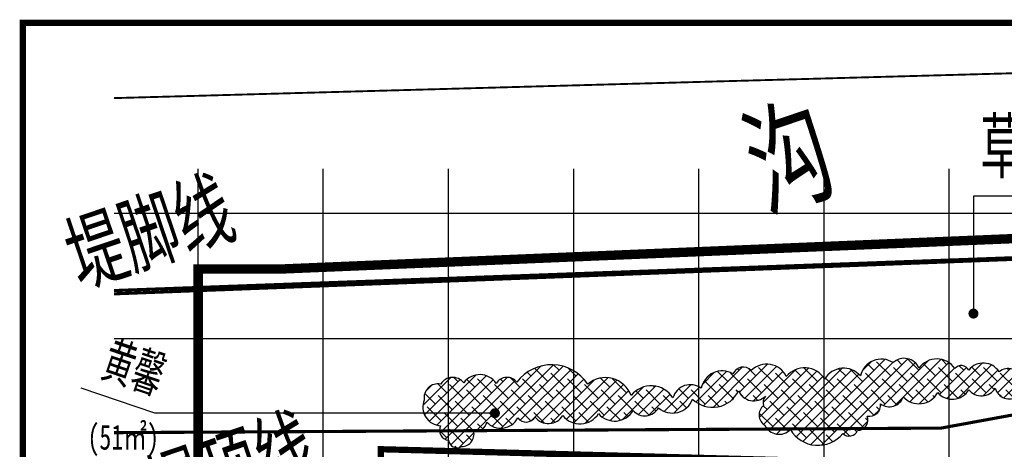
# Model space of a CAD drawing. Header units: millimetres. Extents: x -64078 to -62795, y 13127 to 13405.
# Tile 28 of 51: x -63625 to -63468, y 13336 to 13405. Entities that reach past the tile are written whole.
import ezdxf
from ezdxf.enums import TextEntityAlignment as Align

# ---------------------------------------------------------------- set-up
doc = ezdxf.new("R2010")
doc.units = ezdxf.units.MM
doc.header["$LTSCALE"] = 1000
doc.header["$MEASUREMENT"] = 0
doc.linetypes.add('DASH', pattern=[0.35, 0.25, -0.1])
for name, color, linetype in [('DIM_LEAD', 3, 'Continuous'), ('DIM_SYMB', 3, 'Continuous'), ('JMD', 6, 'Continuous'), ('PUB_TEXT', 7, 'Continuous'), ('SYN_TK', 7, 'Continuous'), ('填充', 251, 'Continuous'), ('文字', 6, 'Continuous'), ('方格网', 252, 'Continuous'), ('灌木线', 81, 'Continuous')]:
    doc.layers.add(name, color=color, linetype=linetype)
doc.styles.add('_TCH_DIM', font='SIMPLEX', dxfattribs={"bigfont": 'GBCBIG'})
doc.styles.add('_TCH_DYN', font='SimSun.ttf')
doc.styles.add('HZ', font='rs.shx', dxfattribs={"width": 0.8, "bigfont": 'hztxt.shx'})

# ---------------------------------------------------------------- blocks, each defined once
blk = doc.blocks.new('43t')
at = {"layer": '灌木线', "color": 3, "ltscale": 200}
blk.add_lwpolyline([(542706.2781489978, 102670.6106690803, 0.5205670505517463), (542706.2781489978, 102670.6106690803, 0.5205670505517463), (542823.42672931, 103244.1675735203, 0.5205670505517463), (542191.3518009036, 103810.2782383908, 0.5205670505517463), (541446.132904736, 103907.4603318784, 0.5205670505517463), (540765.0715961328, 103685.1861623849, 0.5205670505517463), (539474.0266193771, 103614.1096684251, 0.5205670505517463), (538534.4034550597, 103886.1196573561, 0.5205670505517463), (537328.6319714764, 103957.9467370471, 0.5205670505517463), (536770.8978638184, 104019.6312379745, 0.5205670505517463), (535336.2416750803, 104033.0381435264, 0.5205670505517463), (534307.0641084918, 104253.5474379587, 0.5205670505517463), (532995.6933197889, 103719.4034690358, 0.5205670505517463), (531569.3718873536, 103595.0602590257, 0.5205670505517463), (530038.2830443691, 103695.5479069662, 0.5205670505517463), (528638.1485203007, 103941.454016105, 0.5205670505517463), (527905.586517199, 103808.7342488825, 0.5205670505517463), (526643.1603077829, 103231.465569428, 0.5205670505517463), (525508.4246637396, 102845.2549492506, 0.5205670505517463), (523838.7956115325, 102938.1154792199, 0.5205670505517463), (522103.2017225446, 103396.9031915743, 0.5205670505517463), (519278.5530152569, 103471.9951712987, 0.5205670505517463), (518448.809491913, 103426.3149188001, 0.5205670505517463), (517153.4011507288, 103448.139035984, 0.5205670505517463), (516231.5471099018, 103397.3877807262, 0.5205670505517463), (515573.3259275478, 102760.2418495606, 0.5205670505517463), (516230.7146420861, 101734.32746327, 0.5205670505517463), (516540.0283263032, 101150.4476749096, 0.5205670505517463), (517062.2236137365, 100902.0272514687, 0.5205670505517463), (517533.7088735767, 101574.7120028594, 0.5205670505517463), (518071.9078361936, 101881.5107995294, 0.5205670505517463), (519311.4521184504, 102042.1416957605, 0.5205670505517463), (520002.6554325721, 102080.1948302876, 0.5205670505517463), (521108.7305083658, 102141.0880910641, 0.5205670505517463), (522537.5668283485, 102219.7504753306, 0.5205670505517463), (523918.1662073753, 102342.3276637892, 0.5205670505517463), (524929.6158781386, 102443.83074755, 0.5205670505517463), (526296.8094981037, 102796.268569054, 0.5205670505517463), (528127.819459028, 103128.4218062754, 0.5205670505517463), (529203.4267173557, 102910.4686270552, 0.2822363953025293), (529131.6002109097, 102536.9555543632, 0.5205670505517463), (529174.7243481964, 101753.6417227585, 0.5205670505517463), (530201.3457995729, 101579.5621200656, 0.5205670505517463), (532290.9176162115, 101417.4311988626, 0.5205670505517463), (532884.9394100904, 101542.5238481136, 0.5205670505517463), (533269.3851552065, 102118.0270792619, 0.5205670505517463), (533796.693246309, 102609.0056832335, 0.5205670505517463), (534705.8903940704, 102889.6587992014, 0.5205670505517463), (536083.9748855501, 103057.9168134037, 0.5205670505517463), (537326.0340553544, 103172.8668838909, 0.5205670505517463), (538385.6794394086, 103231.2040294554, 0.5205670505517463), (539282.1366655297, 102910.9983272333, 0.5205670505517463), (539867.7819021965, 102342.3315471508, 0.5205670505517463), (540241.2119463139, 101439.744361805, 0.5205670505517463), (541029.5967806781, 101390.7579816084, 0.5205670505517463), (541997.8805132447, 101444.0653520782, 0.5205670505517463), (543334.6063157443, 101517.6567335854, 0.5205670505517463), (542706.2781489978, 102670.6106690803)], format="xyb", close=True, dxfattribs=at)

msp = doc.modelspace()

# ---------------------------------------------------------------- hatches: boundary and pattern name
at = {"layer": '填充', "ltscale": 60}
h = msp.add_hatch(dxfattribs=at)
h.set_pattern_fill('ANSI38', color=98, scale=0.7999999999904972, angle=18.69684830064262)
h.set_pattern_definition([(44.9999999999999, (-66343.26315402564, 12932.88649473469), (-0.8980256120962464, 0.8980256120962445), []), (134.9999999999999, (-66343.26315402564, 12932.88649473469), (-2.694076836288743, 0.8980256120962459), [3.174999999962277, -1.904999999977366])])
edge = h.paths.add_edge_path()
edge.add_arc((-63452.31828624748, 13344.88010785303), 1.429279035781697, 293.4561586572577, 403.4561586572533)
edge.add_arc((-63453.3377111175, 13346.11021909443), 2.071723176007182, 353.1511499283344, 463.1511499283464)
edge.add_arc((-63455.4356041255, 13347.27835609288), 1.834894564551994, 27.570132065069, 137.5701320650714)
edge.add_arc((-63457.84079316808, 13347.11801919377), 1.749162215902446, 53.07483957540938, 163.0748395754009)
edge.add_arc((-63461.99674524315, 13345.67708754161), 3.156923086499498, 38.15114992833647, 148.1511499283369)
edge.add_arc((-63466.93854500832, 13346.57109093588), 2.388330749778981, 18.85488424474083, 128.8548842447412)
edge.add_arc((-63470.94899514, 13346.88604695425), 2.949169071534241, 31.59095352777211, 141.5909535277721)
edge.add_arc((-63474.46180250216, 13348.06059142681), 1.370038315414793, 28.688827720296, 138.6888277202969)
edge.add_arc((-63478.37897442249, 13346.98271933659), 3.502936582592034, 34.46458478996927, 144.4645847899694)
edge.add_arc((-63483.59667124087, 13348.01839011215), 2.569816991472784, 22.90677351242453, 132.9067735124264)
edge.add_arc((-63487.22094014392, 13346.99593312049), 3.457188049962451, 57.16191634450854, 167.1619163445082)
edge.add_arc((-63493.27021574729, 13345.5179801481), 3.495641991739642, 39.98230951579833, 149.982309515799)
edge.add_arc((-63499.49989282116, 13345.32355116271), 3.746271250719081, 31.24497779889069, 141.2449777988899)
edge.add_arc((-63505.56598576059, 13346.19972907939), 3.470820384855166, 25.03871534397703, 135.038715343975)
edge.add_arc((-63509.3011454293, 13347.36098038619), 1.817702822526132, 45.26900698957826, 155.2690069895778)
edge.add_arc((-63512.6685688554, 13345.19897366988), 3.389235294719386, 59.57316078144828, 169.5731607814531)
edge.add_arc((-63517.73045314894, 13343.4508348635), 2.926585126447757, 53.79615816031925, 163.7961581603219)
edge.add_arc((-63524.01008100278, 13342.11506189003), 4.082781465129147, 31.81663384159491, 141.8166338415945)
edge.add_arc((-63531.33297682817, 13343.12598022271), 4.383088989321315, 20.19308718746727, 130.1930871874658)
edge.add_arc((-63539.91612873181, 13342.66861082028), 6.898955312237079, 33.47717687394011, 143.4771768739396)
edge.add_arc((-63547.05578193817, 13345.52112957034), 2.028927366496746, 38.15114992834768, 148.1511499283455)
edge.add_arc((-63551.40061980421, 13344.82129326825), 3.163251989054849, 34.03481282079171, 144.034812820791)
edge.add_arc((-63555.73350892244, 13345.28657006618), 2.254160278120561, 38.15114992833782, 148.1511499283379)
edge.add_arc((-63558.07246342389, 13344.27997112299), 2.236664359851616, 79.06789634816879, 189.0678963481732)
edge.add_arc((-63557.52969115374, 13342.79625042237), 2.974945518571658, 157.6510667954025, 267.6510667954)
edge.add_arc((-63556.2153182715, 13339.08921255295), 1.61325361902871, 152.9126637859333, 262.9126637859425)
edge.add_arc((-63555.02208268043, 13337.72273473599), 1.411883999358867, 189.5584821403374, 299.5584821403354)
edge.add_arc((-63554.32465115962, 13338.50024830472), 2.005644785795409, 269.9733566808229, 379.9733566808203)
edge.add_arc((-63551.7928905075, 13340.55264227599), 1.512546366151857, 244.6851801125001, 354.6851801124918)
edge.add_arc((-63548.03270828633, 13342.46967622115), 3.051714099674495, 222.3837351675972, 332.3837351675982)
edge.add_arc((-63543.9995533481, 13342.09913932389), 1.690162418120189, 218.1511499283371, 328.1511499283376)
edge.add_arc((-63540.43698222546, 13342.87802478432), 2.704626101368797, 218.1511499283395, 328.15114992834)
edge.add_arc((-63535.39204358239, 13343.60913578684), 3.493856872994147, 218.1511499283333, 328.1511499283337)
edge.add_arc((-63529.83467113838, 13343.94406319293), 3.384060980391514, 220.0737297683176, 330.073729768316)
edge.add_arc((-63525.02106054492, 13343.87526092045), 2.481908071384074, 220.7306778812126, 330.7306778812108)
edge.add_arc((-63520.6151867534, 13345.28133192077), 3.447196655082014, 229.4551134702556, 339.4551134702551)
edge.add_arc((-63514.19037275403, 13347.30004943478), 4.54346209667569, 225.2818947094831, 335.281894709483)
edge.add_arc((-63507.60676099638, 13346.47057221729), 2.679520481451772, 203.5451014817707, 313.5451014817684)
edge.add_arc((-63504.6864383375, 13343.54712455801), 1.455002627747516, 137.5929108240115, 200.636902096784)
edge.add_arc((-63504.86486464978, 13341.52808097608), 1.915395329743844, 128.1511499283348, 238.1511499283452)
edge.add_arc((-63503.57855427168, 13340.99059857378), 2.542326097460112, 205.3761509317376, 315.3761509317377)
edge.add_arc((-63497.36290084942, 13341.80674924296), 5.11712642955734, 210.563281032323, 320.5632810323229)
edge.add_arc((-63492.39794584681, 13339.63828189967), 1.482143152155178, 226.8919302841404, 336.891930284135)
edge.add_arc((-63491.07177253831, 13340.74598020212), 1.689796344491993, 271.2564166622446, 381.2564166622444)
edge.add_arc((-63489.12989530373, 13343.07901045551), 1.759125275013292, 257.9567210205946, 367.9567210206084)
edge.add_arc((-63485.96234184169, 13345.15707708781), 2.323202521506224, 232.154534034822, 342.1545340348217)
edge.add_arc((-63481.23037876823, 13346.71153625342), 3.389647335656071, 221.9611069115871, 331.9611069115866)
edge.add_arc((-63475.91543819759, 13347.08746051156), 3.045507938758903, 220.2875469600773, 330.2875469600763)
edge.add_arc((-63471.23274749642, 13347.17857992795), 2.591094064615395, 218.1511499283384, 328.1511499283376)
edge.add_arc((-63466.79042516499, 13346.42631165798), 2.324179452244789, 195.3437721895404, 305.3437721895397)
edge.add_arc((-63463.47827160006, 13344.21330089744), 1.993061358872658, 170.8426870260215, 280.8426870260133)
edge.add_arc((-63461.09249386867, 13340.97360361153), 2.38487447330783, 147.4764908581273, 257.4764908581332)
edge.add_arc((-63459.96425954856, 13339.65156542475), 1.928592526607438, 211.4444912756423, 321.4444912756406)
edge.add_arc((-63456.59417612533, 13339.91214053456), 2.367692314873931, 218.1511499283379, 328.1511499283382)
edge.add_arc((-63452.01256309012, 13340.68190986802), 3.268623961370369, 218.1511499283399, 328.151149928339)
edge.add_arc((-63452.10732341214, 13340.38310929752), 3.205874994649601, 333.5891684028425, 443.589168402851)

# ---------------------------------------------------------------- linework, layer by layer
at = {"color": 5, "linetype": 'DASH', "ltscale": 7000, "flags": 128}
for points, const_width in [([(-63609.83841483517, 13392.16397314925), (-63420.70461000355, 13397.39529789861), (-63393.79804115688, 13398.13951704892), (-63367.08547651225, 13370.2760153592)], 0.2999999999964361), ([(-63367.08547651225, 13370.2760153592), (-63609.83841483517, 13361.41285512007)], 0.4999999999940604)]:
    msp.add_lwpolyline(points, dxfattribs=dict(at, const_width=const_width))
at = {"color": 1, "linetype": 'DASH', "ltscale": 0.05, "const_width": 1.499999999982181, "flags": 128}
msp.add_lwpolyline([(-63596.39876832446, 13204.8840633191), (-63452.94886250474, 13197.3705853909), (-63358.36271500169, 13210.69976492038), (-63309.58670294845, 13215.80467077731), (-63283.53489022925, 13230.88002049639), (-63265.53385338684, 13255.67486193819), (-63368.46627623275, 13373.77052247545), (-63583.27408294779, 13364.85122649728), (-63596.39876832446, 13364.85122649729)], close=True, dxfattribs=at)
at = {"color": 1, "linetype": 'DASH', "ltscale": 7000, "const_width": 0.4999999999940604, "flags": 128}
msp.add_lwpolyline([(-63393.99938302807, 13369.17157296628), (-63609.83841483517, 13360.89150624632)], dxfattribs=at)
at = {"color": 252, "linetype": 'DASH', "ltscale": 7000, "const_width": 0.4999999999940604, "flags": 128}
msp.add_lwpolyline([(-63311.15068365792, 13287.2367026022), (-63364.65502035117, 13356.54272868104), (-63383.30718224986, 13356.72942762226), (-63477.71040107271, 13339.43899594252), (-63609.83841483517, 13338.71183561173)], dxfattribs=at)
at = {"layer": 'DIM_LEAD', "linetype": 'Continuous'}
for p, q in [((-63603.31404472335, 13341.82045368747, 0.18898), (-63615.07324822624, 13345.80000353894, 0.18898)), ((-63548.98257933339, 13341.82045368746, 0.18898), (-63603.31404472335, 13341.82045368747, 0.18898))]:
    msp.add_line(p, q, dxfattribs=at)
at = {"layer": 'DIM_LEAD', "linetype": 'Continuous', "const_width": 0.7999999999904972, "elevation": 0.18898}
msp.add_lwpolyline([(-63548.60368816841, 13341.6922293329, 1), (-63549.36147049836, 13341.94867804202, 1)], format="xyb", close=True, dxfattribs=at)
at = {"layer": 'DIM_SYMB'}
msp.add_lwpolyline([(-63457.62958761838, 13376.50602776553), (-63472.52044681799, 13376.50838867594), (-63472.5196993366, 13357.73782465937)], dxfattribs=at)
at = {"layer": 'DIM_SYMB', "const_width": 0.8000000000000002}
msp.add_lwpolyline([(-63472.5197152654, 13358.13782465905, 1), (-63472.5196834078, 13357.33782465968, 1)], format="xyb", close=True, dxfattribs=at)
at = {"layer": 'JMD', "color": 1, "linetype": 'Continuous', "const_width": 0.9999999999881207, "flags": 128}
msp.add_lwpolyline([(-63567.20354992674, 13336.06493666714), (-63567.98672176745, 13297.363528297), (-63535.49225797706, 13297.34280640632), (-63535.63402287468, 13291.05777010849), (-63513.97832750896, 13291.05777010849), (-63513.73926028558, 13297.86707130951), (-63483.29240985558, 13298.1845384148), (-63482.59241746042, 13333.77511776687)], close=True, dxfattribs=at)
at = {"layer": 'SYN_TK', "color": 7, "const_width": 1}
msp.add_lwpolyline([(-63624.4142374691, 13404.19355874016), (-63244.4142374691, 13404.19355874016), (-63244.4142374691, 13127.19355874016), (-63624.4142374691, 13127.19355874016)], close=True, dxfattribs=at)
at = {"layer": '方格网'}
for p, q in [((-63596.39876832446, 13173.77052247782), (-63596.39876832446, 13380.85397842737)), ((-63576.3987683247, 13173.77052247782), (-63576.3987683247, 13380.85397842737)), ((-63556.39876832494, 13173.77052247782), (-63556.39876832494, 13380.85397842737)), ((-63536.39876832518, 13173.77052247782), (-63536.39876832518, 13380.85397842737)), ((-63516.39876832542, 13173.77052247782), (-63516.39876832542, 13380.85397842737)), ((-63496.39876832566, 13173.77052247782), (-63496.39876832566, 13380.85397842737)), ((-63476.39876832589, 13173.77052247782), (-63476.39876832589, 13380.85397842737)), ((-63609.83841483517, 13373.77052247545), (-63249.69249968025, 13373.77052247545)), ((-63609.83841483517, 13353.77052247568), (-63249.69249968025, 13353.77052247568))]:
    msp.add_line(p, q, dxfattribs=at)

# ---------------------------------------------------------------- block references
at = {"layer": '方格网', "linetype": 'Continuous', "xscale": 0.004000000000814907, "yscale": 0.004000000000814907, "zscale": 0.003999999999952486}
msp.add_blockref('43t', (-65622.57447824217, 12932.88649473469, 0.1889800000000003), dxfattribs=at)

# ---------------------------------------------------------------- texts
at = {"color": 5, "linetype": 'DASH', "ltscale": 7000, "style": 'HZ', "width": 0.8}
msp.add_text('沟', height=15.99999999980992, rotation=18.69684829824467, dxfattribs=at).set_placement((-63502.1191660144, 13383.08535132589, 0.1889800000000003), align=Align.MIDDLE)
at = {"layer": 'JMD', "color": 1, "linetype": 'Continuous', "style": 'HZ', "width": 0.8}
msp.add_text('堤脚线', height=11.19999999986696, rotation=18.69684829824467, dxfattribs=at).set_placement((-63604.26973324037, 13371.05064073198, 0.1228370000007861), align=Align.MIDDLE)
at = {"layer": 'JMD', "color": 7, "linetype": 'Continuous', "style": 'HZ', "width": 0.8}
msp.add_text('堤顶线', height=11.19999999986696, rotation=18.69684829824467, dxfattribs=at).set_placement((-63591.33499618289, 13333.18080155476, 0.1228370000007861), align=Align.MIDDLE)
at = {"layer": 'PUB_TEXT', "style": '_TCH_DIM'}
msp.add_text('草坪', height=9.645390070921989, dxfattribs=at).set_placement((-63471.42585286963, 13379.31981882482))
at = {"layer": 'PUB_TEXT', "linetype": 'Continuous', "style": '_TCH_DIM'}
msp.add_text('黄馨', height=6.751773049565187, rotation=341.3031517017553, dxfattribs=at).set_placement((-63612.36314863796, 13347.2570807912, 0.18898))
at = {"layer": '文字', "linetype": 'Continuous', "style": '_TCH_DYN', "width": 0.7}
msp.add_text('(51㎡)', height=3.993599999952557, dxfattribs=at).set_placement((-63614.08077473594, 13336.0015248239, -0.0311439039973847))

doc.saveas('drawing.dxf')
